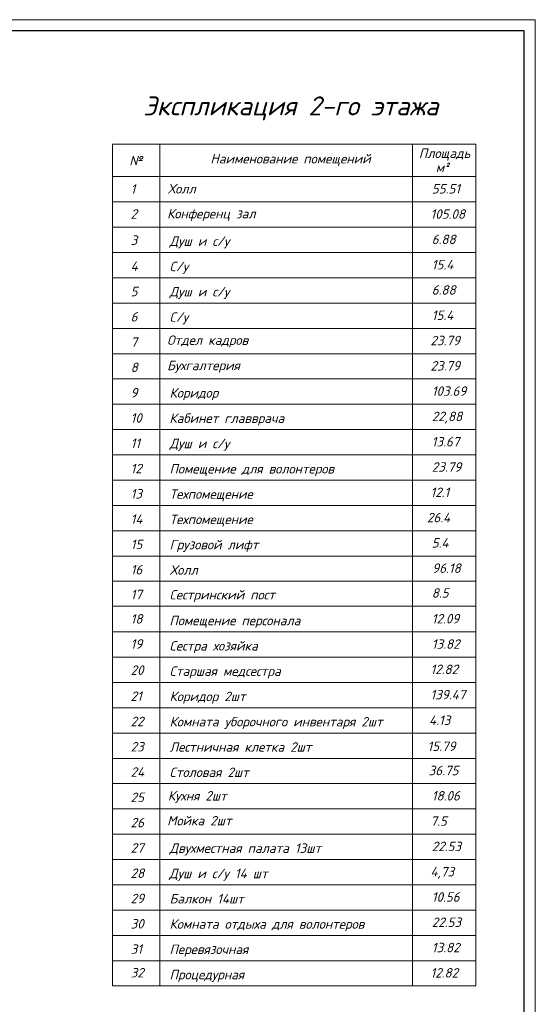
# Model space of a CAD drawing. Header units: millimetres. Extents: x 473009 to 2502882, y 456217 to 1153743.
# Tile 51 of 124: x 1512236 to 1535505, y 494807 to 539206. Entities that reach past the tile are written whole.
import ezdxf

# ---------------------------------------------------------------- set-up
doc = ezdxf.new("R2010")
doc.units = ezdxf.units.MM
doc.layers.add('ЭМ', color=240, linetype='Continuous', lineweight=20)
doc.styles.add('style Ecuper', font='isocpeui.ttf', dxfattribs={"height": 220})
doc.styles.add('ГОСТ 300', font='isocpeui.ttf', dxfattribs={"height": 250})

# ---------------------------------------------------------------- blocks, each defined once
blk = doc.blocks.new('1231234431252433')
at = {"layer": 'ЭМ', "color": 0, "lineweight": 20, "ltscale": 0.5}
blk.add_lwpolyline([(287242, 187022), (413342, 187022), (413342, 269622), (287242, 269622)], close=True, dxfattribs=at)
at = {"layer": 'ЭМ', "color": 0, "lineweight": 30, "ltscale": 0.5}
blk.add_lwpolyline([(289242, 187522), (412842, 187522), (412842, 269122), (289242, 269122)], close=True, dxfattribs=at)

msp = doc.modelspace()

# ---------------------------------------------------------------- linework, layer by layer
at = {"color": 0, "lineweight": 9}
for p, q in [((1516422.4, 533586.3), (1516422.4, 495633.3)), ((1516422.4, 533586.3), (1532816.8, 533586.3)), ((1518560.8, 533586.3), (1518560.8, 495633.3)), ((1529965.6, 533586.3), (1529965.6, 495633.3)), ((1532816.8, 495633.3), (1532816.8, 533586.3)), ((1516422.4, 532128.6), (1532816.8, 532128.6)), ((1516422.4, 530988.2), (1532816.8, 530988.2)), ((1516422.4, 529847.7), (1532816.8, 529847.7)), ((1516422.4, 528707.2), (1532816.8, 528707.2)), ((1516422.4, 527566.7), (1532816.8, 527566.7)), ((1516422.4, 526426.2), (1532816.8, 526426.2)), ((1516422.4, 525285.8), (1532816.8, 525285.8)), ((1516422.4, 524145.3), (1532816.8, 524145.3)), ((1516422.4, 523004.8), (1532816.8, 523004.8)), ((1516422.4, 521864.3), (1532816.8, 521864.3)), ((1516422.4, 520723.8), (1532816.8, 520723.8)), ((1516422.4, 519583.4), (1532816.8, 519583.4)), ((1516422.4, 518442.9), (1532816.8, 518442.9)), ((1516422.4, 517302.4), (1532816.8, 517302.4)), ((1516422.4, 516161.9), (1532816.8, 516161.9)), ((1516422.4, 515021.4), (1532816.8, 515021.4)), ((1516422.4, 513881), (1532816.8, 513881)), ((1516422.4, 512763.2), (1532816.8, 512763.2)), ((1516422.4, 512763.2), (1532816.8, 512763.2)), ((1516422.4, 511600), (1532816.8, 511600)), ((1516422.4, 510459.5), (1532816.8, 510459.5)), ((1516422.4, 509319), (1532816.8, 509319)), ((1516422.4, 508178.6), (1532816.8, 508178.6)), ((1516422.4, 507038.1), (1532816.8, 507038.1)), ((1516422.4, 505897.6), (1532816.8, 505897.6)), ((1516422.4, 504757.1), (1532816.8, 504757.1)), ((1516422.4, 503616.6), (1532816.8, 503616.6)), ((1516422.4, 502476.2), (1532816.8, 502476.2)), ((1516422.4, 501335.7), (1532816.8, 501335.7)), ((1516422.4, 500195.2), (1532816.8, 500195.2)), ((1516422.4, 499054.7), (1532816.8, 499054.7)), ((1516422.4, 497914.2), (1532816.8, 497914.2)), ((1516422.4, 496773.8), (1532816.8, 496773.8)), ((1516422.4, 495633.3), (1532816.8, 495633.3))]:
    msp.add_line(p, q, dxfattribs=at)

# ---------------------------------------------------------------- block references
at = {"lineweight": 50}
msp.add_blockref('1231234431252433', (1122163.5, 269584), dxfattribs=at)

# ---------------------------------------------------------------- texts
at = {"color": 7, "style": 'style Ecuper'}
msp.add_text('Экспликация 2-го этажа', height=855.36, dxfattribs=at).set_placement((1517810.6, 534892.9))
at = {"style": 'ГОСТ 300'}
for s, height, p in [('Площадь', 427.68, (1530250.3, 532968.6)), ('№', 427.7, (1517183.8, 532636.3)), ('Наименование помещений', 427.68, (1520844.3, 532722.9)), ('м²', 427.68, (1531012, 532332.9)), ('1', 427.7, (1517241.8, 531361.7)), ('Холл', 427.68, (1518923.2, 531367.3)), ('55.51', 427.68, (1530832.7, 531367.3)), ('2', 427.7, (1517241.8, 530231.3)), ('Конференц зал', 427.68, (1518889.3, 530244.7)), ('105.08', 427.68, (1530772.8, 530226.9)), ('3', 427.7, (1517241.8, 529049.1)), ('Душ и с/у', 427.68, (1518999.3, 529005.8)), ('6.88', 427.68, (1530828.8, 529086.4)), ('15.4', 427.68, (1530832.7, 527945.9)), ('4', 427.7, (1517241.8, 527876.4)), ('С/у', 427.68, (1518998.9, 527865.3)), ('5', 427.7, (1517241.8, 526735.9)), ('Душ и с/у', 427.68, (1518999.3, 526724.8)), ('6.88', 427.68, (1530828.8, 526805.4)), ('6', 427.7, (1517241.8, 525595.4)), ('С/у', 427.68, (1518998.9, 525584.3)), ('15.4', 427.68, (1530832.7, 525664.9)), ('7', 427.7, (1517241.8, 524454.9)), ('Отдел кадров', 427.68, (1518889.3, 524542.3)), ('23.79', 427.68, (1530772.8, 524524.5)), ('8', 427.7, (1517241.8, 523314.5)), ('Бухгалтерия', 427.68, (1518889.3, 523401.8)), ('23.79', 427.68, (1530772.8, 523384)), ('9', 427.7, (1517241.8, 522174)), ('Коридор', 427.68, (1518999.3, 522162.9)), ('103.69', 427.68, (1530832.1, 522243.5)), ('10', 427.68, (1517241.8, 521033.5)), ('Кабинет главврача', 427.68, (1518993.1, 521022.4)), ('22,88', 427.68, (1530832.1, 521103)), ('13.67', 427.68, (1530828.8, 519962.5)), ('11', 427.68, (1517241.8, 519893)), ('Душ и с/у', 427.68, (1518999.3, 519881.9)), ('12', 427.68, (1517241.8, 518752.5)), ('Помещение для волонтеров', 427.68, (1518998.9, 518741.4)), ('23.79', 427.68, (1530832.7, 518822.1)), ('13', 427.68, (1517241.8, 517612.1)), ('Техпомещение', 427.68, (1518998.9, 517601)), ('12.1', 427.68, (1530772.8, 517681.6)), ('14', 427.68, (1517241.8, 516471.6)), ('Техпомещение', 427.68, (1518999.3, 516460.5)), ('26.4', 427.68, (1530611.7, 516541.1)), ('15', 427.68, (1517241.8, 515331.1)), ('Грузовой лифт', 427.68, (1518999.3, 515320)), ('5.4', 427.68, (1530828.8, 515400.6)), ('16', 427.68, (1517241.8, 514190.6)), ('Холл', 427.68, (1519016.4, 514179.5)), ('96.18', 427.68, (1530851.8, 514260.1)), ('17', 427.68, (1517241.8, 513072.8)), ('Сестринский пост', 427.68, (1518999.3, 513061.7)), ('8.5', 427.68, (1530832.1, 513142.3)), ('18', 427.68, (1517241.8, 511973.5)), ('12.09', 427.68, (1530832.1, 511979.2)), ('Помещение персонала', 427.68, (1518993.1, 511898.6)), ('19', 427.68, (1517241.8, 510843.1)), ('Сестра хозяйка', 427.68, (1518998.9, 510758.1)), ('13.82', 427.68, (1530832.7, 510838.7)), ('20', 427.68, (1517241.8, 509661)), ('Старшая медсестра', 427.68, (1518998.9, 509617.6)), ('12.82', 427.68, (1530772.8, 509698.2)), ('21', 427.68, (1517241.8, 508488.2)), ('Коридор 2шт', 427.68, (1518999.3, 508477.1)), ('139.47', 427.68, (1530772.8, 508557.7)), ('22', 427.68, (1517241.8, 507347.7)), ('Комната уборочного инвентаря 2шт', 427.68, (1518998.9, 507336.6)), ('4.13', 427.68, (1530709, 507402.1)), ('23', 427.68, (1517241.8, 506207.3)), ('Лестничная клетка 2шт', 427.68, (1518999.3, 506196.2)), ('15.79', 427.68, (1530639.5, 506230.1)), ('24', 427.68, (1517241.8, 505066.8)), ('Столовая 2шт', 427.68, (1518998.6, 505055.7)), ('36.75', 427.68, (1530689.2, 505136.3)), ('Кухня 2шт', 427.68, (1518923.2, 503995.8)), ('18.06', 427.68, (1530832.7, 503995.8)), ('25', 427.68, (1517241.8, 503926.3)), ('26', 427.68, (1517241.8, 502785.8)), ('Мойка 2шт', 427.68, (1518889.3, 502873.2)), ('7.5', 427.68, (1530772.8, 502855.3)), ('22.53', 427.68, (1530832.7, 501714.9)), ('27', 427.68, (1517241.8, 501645.3)), ('Двухместная палата 13шт', 427.68, (1518999.3, 501634.2)), ('28', 427.68, (1517241.8, 500504.9)), ('Душ и с/у 14 шт', 427.68, (1518978.9, 500493.8)), ('4,73', 427.68, (1530772.8, 500574.4)), ('29', 427.68, (1517241.8, 499364.4)), ('Балкон 14шт', 427.68, (1518999.3, 499353.3)), ('10.56', 427.68, (1530832.7, 499433.9)), ('30', 427.68, (1517241.8, 498223.9)), ('Комната отдыха для волонтеров', 427.68, (1518999.3, 498212.8)), ('22.53', 427.68, (1530832.7, 498293.4)), ('31', 427.68, (1517241.8, 497083.4)), ('Перевязочная', 427.68, (1518998.9, 497072.3)), ('13.82', 427.68, (1530832.7, 497152.9)), ('32', 427.68, (1517241.8, 496016.9)), ('12.82', 427.68, (1530772.8, 496012.5)), ('Процедурная', 427.68, (1518998.9, 495931.8))]:
    msp.add_text(s, height=height, dxfattribs=at).set_placement(p)

doc.saveas('drawing.dxf')
